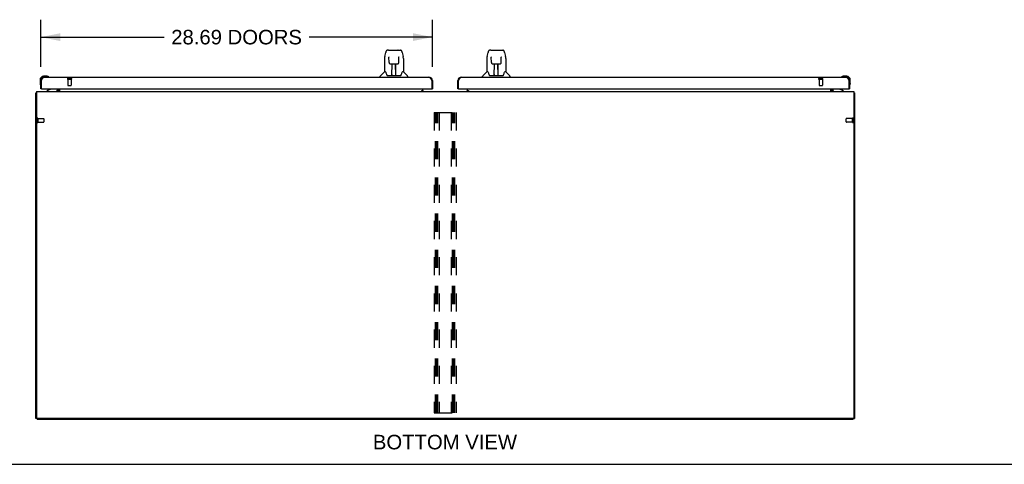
# Model space of a CAD drawing. Header units: inches. Extents: x 0 to 241, y 0 to 156.
# Tile 2 of 21: x 45 to 117, y 0 to 33. Entities that reach past the tile are written whole.
import ezdxf

# ---------------------------------------------------------------- set-up
doc = ezdxf.new("R2010")
doc.units = ezdxf.units.IN
doc.header["$LTSCALE"] = 13.26
doc.header["$MEASUREMENT"] = 0
doc.linetypes.add('HIDDEN', pattern=[0.2, 0.1, -0.1])
doc.layers.get('0').update_dxf_attribs({"linetype": 'CONTINUOUS'})
for name, color, linetype in [('02___PRT_ALL_AXES', 7, 'CONTINUOUS'), ('DEFAULT_2', 8, 'HIDDEN'), ('DIMENSIONS', 7, 'CONTINUOUS')]:
    doc.layers.add(name, color=color, linetype=linetype)
doc.styles.get("Standard").update_dxf_attribs({"font": 'arial.ttf'})
doc.dimstyles.new('DIMSTYLE_1', dxfattribs={"dimtxt": 1.063636, "dimasz": 1.418182, "dimexe": 0.09, "dimexo": 0.07, "dimgap": 0.0375, "dimtad": 0, "dimtih": 1, "dimtoh": 1, "dimzin": 4, "dimdsep": 46, "dimtxsty": 'Standard', "dimblk": '_FILLED', "dimblk1": '_FILLED', "dimblk2": '_FILLED', "dimcen": 0.09, "dimazin": 1, "dimtfac": 1, "dimtdec": 3, "dimtofl": 0, "dimtmove": 0, "dimatfit": 3, "dimldrblk": '_FILLED', "dimfxl": 1, "dimtolj": 1, "dimtzin": 4, "dimarcsym": 0})

# ---------------------------------------------------------------- blocks, each defined once
blk = doc.blocks.new('_FILLED')
at = {"color": 0, "linetype": 'ByBlock'}
blk.add_solid([(0, 0), (-1, 0.2), (-1, -0.2)], dxfattribs=at)
blk = doc.blocks.new('*D20')
at = {"layer": 'DIMENSIONS', "color": 2, "linetype": 'Continuous'}
for p, q in [((46.851, 29.106), (46.851, 32.568)), ((75.538, 29.106), (75.538, 32.568)), ((46.851, 31.292), (55.878, 31.292)), ((75.538, 31.292), (66.511, 31.292))]:
    blk.add_line(p, q, dxfattribs=at)
at = {"layer": 'DIMENSIONS', "color": 2, "linetype": 'Continuous', "xscale": 1.4181818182, "yscale": 1.4181818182, "zscale": 1.4181818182, "rotation": 180}
blk.add_blockref('_FILLED', (46.851, 31.292), dxfattribs=at)
at = {"layer": 'DIMENSIONS', "color": 2, "linetype": 'Continuous', "xscale": 1.4181818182, "yscale": 1.4181818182, "zscale": 1.4181818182}
blk.add_blockref('_FILLED', (75.538, 31.292), dxfattribs=at)
at = {"layer": 'DIMENSIONS', "color": 2, "linetype": 'Continuous', "insert": (61.194, 31.824), "char_height": 1.06364, "width": 9.56877, "attachment_point": 2, "line_spacing_factor": 0.9}
blk.add_mtext('28.69 DOORS', dxfattribs=at)

msp = doc.modelspace()

# ---------------------------------------------------------------- linework, layer by layer
at = {"color": 7, "linetype": 'Continuous'}
for p, q in [((72.321, 30.328), (72.241, 30.328)), ((72.323, 30.328), (73.129, 30.328)), ((72.327, 30.328), (72.326, 30.328)), ((72.432, 30.34), (73.019, 30.34)), ((73.13, 30.328), (73.21, 30.328)), ((79.821, 30.328), (79.741, 30.328)), ((79.823, 30.328), (80.629, 30.328)), ((79.827, 30.328), (79.826, 30.328)), ((79.932, 30.34), (80.519, 30.34)), ((80.63, 30.328), (80.71, 30.328)), ((72.037, 29.726), (72.037, 28.754)), ((72.052, 29.869), (72.117, 30.174)), ((72.359, 29.817), (72.34, 29.817)), ((72.358, 29.853), (72.358, 29.849)), ((72.358, 29.849), (72.359, 29.845)), ((72.359, 29.845), (72.359, 29.837)), ((72.359, 29.837), (72.359, 29.826)), ((72.366, 29.422), (72.359, 29.826)), ((73.085, 29.422), (73.092, 29.834)), ((73.092, 29.834), (73.093, 29.843)), ((73.112, 29.817), (73.092, 29.817)), ((73.093, 29.843), (73.093, 29.847)), ((73.334, 30.174), (73.4, 29.869)), ((73.415, 29.725), (73.415, 28.754)), ((79.537, 29.726), (79.537, 28.754)), ((79.552, 29.869), (79.617, 30.174)), ((79.859, 29.817), (79.84, 29.817)), ((79.858, 29.853), (79.858, 29.849)), ((79.858, 29.849), (79.859, 29.845)), ((79.859, 29.845), (79.859, 29.837)), ((79.859, 29.837), (79.859, 29.826)), ((79.866, 29.422), (79.859, 29.826)), ((80.585, 29.422), (80.592, 29.834)), ((80.592, 29.834), (80.593, 29.843)), ((80.612, 29.817), (80.592, 29.817)), ((80.593, 29.843), (80.593, 29.847)), ((80.834, 30.174), (80.9, 29.869)), ((80.915, 29.725), (80.915, 28.754)), ((72.447, 29.344), (72.567, 29.344)), ((72.576, 28.498), (72.591, 29.345)), ((72.584, 28.929), (72.584, 29.345)), ((72.59, 29.281), (72.584, 29.281)), ((72.587, 29.12), (72.584, 29.12)), ((72.587, 29.108), (72.584, 29.108)), ((72.603, 29.345), (72.849, 29.345)), ((72.852, 28.478), (72.837, 29.345)), ((72.838, 29.281), (72.867, 29.281)), ((72.84, 29.345), (72.84, 29.281)), ((72.867, 29.12), (72.84, 29.12)), ((72.867, 29.108), (72.841, 29.108)), ((72.845, 28.88), (72.867, 28.88)), ((72.867, 28.876), (72.845, 28.876)), ((72.867, 28.478), (72.867, 29.345)), ((72.885, 29.344), (73.005, 29.344)), ((79.947, 29.344), (80.067, 29.344)), ((80.076, 28.498), (80.091, 29.345)), ((80.084, 28.929), (80.084, 29.345)), ((80.09, 29.281), (80.084, 29.281)), ((80.087, 29.12), (80.084, 29.12)), ((80.087, 29.108), (80.084, 29.108)), ((80.103, 29.345), (80.349, 29.345)), ((80.352, 28.478), (80.337, 29.345)), ((80.338, 29.281), (80.367, 29.281)), ((80.34, 29.345), (80.34, 29.281)), ((80.367, 29.12), (80.34, 29.12)), ((80.367, 29.108), (80.341, 29.108)), ((80.345, 28.88), (80.367, 28.88)), ((80.367, 28.876), (80.345, 28.876)), ((80.367, 28.478), (80.367, 29.345)), ((80.385, 29.344), (80.505, 29.344)), ((46.791, 28.157), (46.791, 27.901)), ((46.851, 28.157), (46.851, 28.113)), ((47.31, 28.42), (47.054, 28.42)), ((47.097, 28.36), (47.054, 28.36)), ((47.348, 28.417), (47.31, 28.42)), ((47.446, 28.373), (47.439, 28.375)), ((71.722, 28.36), (71.722, 28.422)), ((72.031, 28.748), (71.733, 28.45)), ((72.11, 28.754), (72.037, 28.754)), ((72.204, 28.501), (72.21, 28.494)), ((72.24, 28.478), (73.211, 28.478)), ((72.577, 28.55), (72.577, 28.524)), ((72.584, 28.478), (72.584, 28.482)), ((72.851, 28.524), (72.85, 28.55)), ((73.415, 28.754), (73.342, 28.754)), ((73.42, 28.748), (73.718, 28.45)), ((73.73, 28.36), (73.73, 28.422)), ((79.222, 28.36), (79.222, 28.422)), ((79.531, 28.748), (79.233, 28.45)), ((79.61, 28.754), (79.537, 28.754)), ((79.704, 28.501), (79.71, 28.494)), ((79.74, 28.478), (80.711, 28.478)), ((80.077, 28.55), (80.077, 28.524)), ((80.084, 28.478), (80.084, 28.482)), ((80.351, 28.524), (80.35, 28.55)), ((80.915, 28.754), (80.842, 28.754)), ((80.92, 28.748), (81.218, 28.45)), ((81.23, 28.36), (81.23, 28.422)), ((105.512, 28.375), (105.506, 28.373)), ((105.603, 28.417), (105.641, 28.42)), ((105.898, 28.42), (105.641, 28.42)), ((105.898, 28.36), (105.854, 28.36)), ((106.101, 28.113), (106.101, 28.157)), ((106.161, 27.901), (106.161, 28.157)), ((46.791, 27.901), (46.794, 27.863)), ((46.836, 27.772), (46.837, 27.765)), ((46.851, 28.113), (46.893, 28.113)), ((46.913, 27.506), (46.851, 27.506)), ((47.531, 27.479), (47.293, 27.341)), ((48.08, 27.506), (48.08, 27.459)), ((75.476, 27.506), (75.538, 27.506)), ((75.538, 28.113), (75.496, 28.113)), ((77.413, 28.113), (77.455, 28.113)), ((77.475, 27.506), (77.413, 27.506)), ((104.872, 27.506), (104.872, 27.459)), ((105.659, 27.341), (105.421, 27.479)), ((106.039, 27.506), (106.101, 27.506)), ((106.101, 28.113), (106.059, 28.113)), ((106.114, 27.765), (106.116, 27.772)), ((106.161, 27.901), (106.158, 27.863)), ((46.528, 27.198), (46.476, 27.198)), ((47.293, 27.302), (47.293, 27.341)), ((48.08, 27.341), (48.08, 27.341)), ((48.08, 27.341), (48.08, 27.341)), ((48.117, 27.303), (48.083, 27.338)), ((74.762, 27.337), (74.83, 27.337)), ((74.83, 27.382), (74.83, 27.337)), ((74.901, 27.313), (74.837, 27.377)), ((78.115, 27.377), (78.05, 27.313)), ((78.122, 27.382), (78.122, 27.337)), ((78.122, 27.337), (78.19, 27.337)), ((104.834, 27.303), (104.868, 27.338)), ((105.659, 27.302), (105.659, 27.341)), ((106.424, 27.198), (106.476, 27.198)), ((46.58, 3.354), (46.476, 3.354)), ((46.58, 3.302), (46.58, 3.355)), ((46.58, 3.302), (106.372, 3.302)), ((106.372, 3.302), (106.372, 3.355)), ((106.372, 3.354), (106.476, 3.354)), ((0, 0), (241.091, 0))]:
    msp.add_line(p, q, dxfattribs=at)
at = {"color": 3, "linetype": 'Continuous'}
for p, q in [((46.893, 28.113), (46.906, 28.138)), ((46.906, 28.138), (46.912, 28.151)), ((46.912, 28.151), (46.919, 28.163)), ((46.919, 28.163), (46.926, 28.175)), ((47.097, 28.36), (75.292, 28.36)), ((75.453, 28.193), (75.46, 28.181)), ((75.46, 28.181), (75.467, 28.169)), ((75.467, 28.169), (75.473, 28.157)), ((75.473, 28.157), (75.48, 28.145)), ((75.48, 28.145), (75.49, 28.126)), ((77.455, 28.113), (77.468, 28.138)), ((77.468, 28.138), (77.475, 28.151)), ((77.475, 28.151), (77.482, 28.163)), ((77.482, 28.163), (77.488, 28.175)), ((77.66, 28.36), (105.854, 28.36)), ((106.016, 28.193), (106.022, 28.181)), ((106.022, 28.181), (106.029, 28.169)), ((106.029, 28.169), (106.036, 28.157)), ((106.036, 28.157), (106.042, 28.145)), ((106.042, 28.145), (106.052, 28.126)), ((46.851, 27.506), (46.851, 28.113)), ((46.893, 27.526), (46.893, 28.113)), ((46.913, 27.506), (75.476, 27.506)), ((48.122, 27.444), (48.122, 27.506)), ((48.226, 27.506), (48.226, 27.302)), ((74.83, 27.382), (74.83, 27.506)), ((75.49, 28.126), (75.496, 28.113)), ((75.496, 28.113), (75.496, 27.526)), ((75.538, 28.113), (75.538, 27.506)), ((77.413, 27.506), (77.413, 28.113)), ((77.455, 27.526), (77.455, 28.113)), ((77.475, 27.506), (106.039, 27.506)), ((78.122, 27.382), (78.122, 27.506)), ((104.726, 27.302), (104.726, 27.506)), ((104.83, 27.506), (104.83, 27.444)), ((106.052, 28.126), (106.059, 28.113)), ((106.059, 28.113), (106.059, 27.526)), ((106.101, 28.113), (106.101, 27.506)), ((46.476, 3.354), (46.476, 27.198)), ((46.528, 27.302), (46.528, 3.416)), ((46.528, 27.302), (106.424, 27.302)), ((48.08, 27.341), (48.081, 27.34)), ((48.081, 27.34), (48.081, 27.34)), ((48.081, 27.34), (48.086, 27.333)), ((74.762, 27.332), (74.762, 27.382)), ((74.762, 27.382), (74.83, 27.382)), ((74.83, 27.332), (74.762, 27.332)), ((74.83, 27.332), (74.83, 27.302)), ((74.83, 27.313), (75.001, 27.313)), ((77.95, 27.313), (78.122, 27.313)), ((78.122, 27.382), (78.19, 27.382)), ((78.122, 27.332), (78.122, 27.302)), ((78.19, 27.332), (78.122, 27.332)), ((78.19, 27.382), (78.19, 27.332)), ((104.87, 27.34), (104.866, 27.333)), ((104.871, 27.34), (104.87, 27.34)), ((104.872, 27.341), (104.871, 27.34)), ((106.424, 27.302), (106.424, 3.416)), ((106.476, 27.198), (106.476, 3.354)), ((106.361, 3.354), (46.59, 3.354))]:
    msp.add_line(p, q, dxfattribs=at)
at = {"color": 7, "linetype": 'Continuous'}
for points in [[(72.241, 30.328), (72.237, 30.328), (72.222, 30.326), (72.207, 30.322), (72.193, 30.315), (72.181, 30.306), (72.17, 30.296), (72.16, 30.285), (72.152, 30.273), (72.145, 30.26), (72.138, 30.245), (72.132, 30.228), (72.126, 30.21), (72.12, 30.189), (72.117, 30.174)], [(73.311, 30.251), (73.305, 30.264), (73.298, 30.275), (73.291, 30.286), (73.282, 30.296), (73.273, 30.305), (73.263, 30.312), (73.251, 30.319), (73.238, 30.324), (73.225, 30.327), (73.21, 30.328)], [(79.741, 30.328), (79.737, 30.328), (79.722, 30.326), (79.707, 30.322), (79.693, 30.315), (79.681, 30.306), (79.67, 30.296), (79.66, 30.285), (79.652, 30.273), (79.645, 30.26), (79.638, 30.245), (79.632, 30.228), (79.626, 30.21), (79.62, 30.189), (79.617, 30.174)], [(80.811, 30.251), (80.805, 30.264), (80.798, 30.275), (80.791, 30.286), (80.782, 30.296), (80.773, 30.305), (80.763, 30.312), (80.751, 30.319), (80.738, 30.324), (80.725, 30.327), (80.71, 30.328)], [(72.052, 29.869), (72.046, 29.837), (72.04, 29.795), (72.037, 29.752), (72.037, 29.726)], [(72.358, 29.857), (72.358, 29.857), (72.358, 29.857), (72.358, 29.857), (72.358, 29.856), (72.358, 29.855), (72.358, 29.854), (72.358, 29.853)], [(73.093, 29.847), (73.093, 29.851), (73.093, 29.853), (73.093, 29.854), (73.093, 29.855), (73.093, 29.856), (73.093, 29.857), (73.093, 29.857)], [(73.334, 30.174), (73.332, 30.186), (73.327, 30.205), (73.322, 30.222), (73.317, 30.237), (73.311, 30.251)], [(73.415, 29.725), (73.414, 29.753), (73.411, 29.795), (73.405, 29.837), (73.4, 29.869)], [(79.552, 29.869), (79.546, 29.837), (79.54, 29.795), (79.537, 29.752), (79.537, 29.726)], [(79.858, 29.857), (79.858, 29.857), (79.858, 29.857), (79.858, 29.857), (79.858, 29.856), (79.858, 29.855), (79.858, 29.854), (79.858, 29.853)], [(80.593, 29.847), (80.593, 29.851), (80.593, 29.853), (80.593, 29.854), (80.593, 29.855), (80.593, 29.856), (80.593, 29.857), (80.593, 29.857)], [(80.834, 30.174), (80.832, 30.186), (80.827, 30.205), (80.822, 30.222), (80.817, 30.237), (80.811, 30.251)], [(80.915, 29.725), (80.914, 29.753), (80.911, 29.795), (80.905, 29.837), (80.9, 29.869)], [(72.366, 29.422), (72.367, 29.41), (72.371, 29.397), (72.376, 29.385), (72.383, 29.374), (72.392, 29.365), (72.403, 29.357), (72.414, 29.351), (72.426, 29.347), (72.438, 29.345), (72.445, 29.344)], [(72.567, 29.344), (72.57, 29.344), (72.579, 29.344), (72.588, 29.345), (72.596, 29.345), (72.603, 29.345)], [(72.849, 29.345), (72.857, 29.345), (72.866, 29.345), (72.874, 29.344), (72.883, 29.344), (72.885, 29.344)], [(73.006, 29.344), (73.015, 29.345), (73.027, 29.347), (73.039, 29.351), (73.05, 29.358), (73.06, 29.366), (73.069, 29.375), (73.076, 29.386), (73.081, 29.399), (73.084, 29.411), (73.085, 29.422)], [(79.866, 29.422), (79.867, 29.41), (79.871, 29.397), (79.876, 29.385), (79.883, 29.374), (79.892, 29.365), (79.903, 29.357), (79.914, 29.351), (79.926, 29.347), (79.938, 29.345), (79.945, 29.344)], [(80.067, 29.344), (80.07, 29.344), (80.079, 29.344), (80.088, 29.345), (80.096, 29.345), (80.103, 29.345)], [(80.349, 29.345), (80.357, 29.345), (80.366, 29.345), (80.374, 29.344), (80.383, 29.344), (80.385, 29.344)], [(80.506, 29.344), (80.515, 29.345), (80.527, 29.347), (80.539, 29.351), (80.55, 29.358), (80.56, 29.366), (80.569, 29.375), (80.576, 29.386), (80.581, 29.399), (80.584, 29.411), (80.585, 29.422)], [(72.106, 28.754), (72.112, 28.744), (72.126, 28.716), (72.14, 28.681), (72.156, 28.638), (72.172, 28.589), (72.187, 28.542)], [(72.187, 28.542), (72.19, 28.534), (72.194, 28.521), (72.199, 28.51), (72.204, 28.501)], [(72.21, 28.494), (72.216, 28.488), (72.223, 28.483), (72.23, 28.48), (72.238, 28.478), (72.24, 28.478)], [(73.212, 28.478), (73.213, 28.478), (73.221, 28.479), (73.228, 28.483), (73.235, 28.488)], [(73.235, 28.488), (73.241, 28.494), (73.247, 28.501)], [(73.247, 28.501), (73.252, 28.51), (73.257, 28.52), (73.262, 28.533), (73.264, 28.542)], [(73.264, 28.542), (73.278, 28.588), (73.294, 28.636), (73.31, 28.679), (73.325, 28.715), (73.339, 28.743), (73.345, 28.754)], [(79.606, 28.754), (79.612, 28.744), (79.626, 28.716), (79.64, 28.681), (79.656, 28.638), (79.672, 28.589), (79.687, 28.542)], [(79.687, 28.542), (79.69, 28.534), (79.694, 28.521), (79.699, 28.51), (79.704, 28.501)], [(79.71, 28.494), (79.716, 28.488), (79.723, 28.483), (79.73, 28.48), (79.738, 28.478), (79.74, 28.478)], [(80.712, 28.478), (80.713, 28.478), (80.721, 28.479), (80.728, 28.483), (80.735, 28.488)], [(80.735, 28.488), (80.741, 28.494), (80.747, 28.501)], [(80.747, 28.501), (80.752, 28.51), (80.757, 28.52), (80.762, 28.533), (80.764, 28.542)], [(80.764, 28.542), (80.778, 28.588), (80.794, 28.636), (80.81, 28.679), (80.825, 28.715), (80.839, 28.743), (80.845, 28.754)]]:
    msp.add_lwpolyline(points, dxfattribs=at)
at = {"color": 3, "linetype": 'Continuous'}
for points in [[(46.926, 28.175), (46.932, 28.187), (46.936, 28.193), (46.939, 28.199), (46.942, 28.205), (46.945, 28.211), (46.949, 28.216), (46.952, 28.222), (46.955, 28.228), (46.959, 28.233), (46.962, 28.238), (46.965, 28.244), (46.969, 28.249), (46.972, 28.254), (46.975, 28.259), (46.978, 28.264), (46.982, 28.269), (46.985, 28.274), (46.988, 28.279), (46.992, 28.283), (46.995, 28.288), (46.998, 28.292), (47.002, 28.296), (47.005, 28.3), (47.008, 28.304), (47.011, 28.308), (47.015, 28.312), (47.018, 28.316), (47.021, 28.319), (47.025, 28.323), (47.028, 28.326), (47.031, 28.329), (47.035, 28.332), (47.038, 28.335), (47.041, 28.337), (47.044, 28.34), (47.048, 28.342), (47.051, 28.345), (47.054, 28.347), (47.058, 28.349), (47.061, 28.35), (47.064, 28.352), (47.068, 28.354), (47.071, 28.355), (47.074, 28.356), (47.077, 28.357), (47.081, 28.358), (47.084, 28.359), (47.087, 28.359), (47.091, 28.36), (47.094, 28.36), (47.097, 28.36)], [(75.292, 28.36), (75.295, 28.36), (75.298, 28.36), (75.302, 28.359), (75.305, 28.359), (75.308, 28.358), (75.311, 28.357), (75.315, 28.356), (75.318, 28.355), (75.321, 28.354), (75.325, 28.352), (75.328, 28.35), (75.331, 28.349), (75.335, 28.347), (75.338, 28.345), (75.341, 28.342), (75.344, 28.34), (75.348, 28.337), (75.351, 28.335), (75.354, 28.332), (75.358, 28.329), (75.361, 28.326), (75.364, 28.323), (75.368, 28.319), (75.371, 28.316), (75.374, 28.312), (75.377, 28.308), (75.381, 28.304), (75.384, 28.3), (75.387, 28.296), (75.391, 28.292), (75.394, 28.288), (75.397, 28.283), (75.401, 28.279), (75.404, 28.274), (75.407, 28.269), (75.41, 28.264), (75.414, 28.259), (75.417, 28.254), (75.42, 28.249), (75.424, 28.244), (75.427, 28.239), (75.43, 28.233), (75.434, 28.228), (75.437, 28.222), (75.44, 28.216), (75.443, 28.211), (75.447, 28.205), (75.45, 28.199), (75.453, 28.193)], [(77.488, 28.175), (77.495, 28.187), (77.498, 28.193), (77.501, 28.199), (77.505, 28.205), (77.508, 28.211), (77.511, 28.216), (77.515, 28.222), (77.518, 28.228), (77.521, 28.233), (77.524, 28.238), (77.528, 28.244), (77.531, 28.249), (77.534, 28.254), (77.538, 28.259), (77.541, 28.264), (77.544, 28.269), (77.548, 28.274), (77.551, 28.279), (77.554, 28.283), (77.557, 28.288), (77.561, 28.292), (77.564, 28.296), (77.567, 28.3), (77.571, 28.304), (77.574, 28.308), (77.577, 28.312), (77.581, 28.316), (77.584, 28.319), (77.587, 28.323), (77.59, 28.326), (77.594, 28.329), (77.597, 28.332), (77.6, 28.335), (77.604, 28.337), (77.607, 28.34), (77.61, 28.342), (77.614, 28.345), (77.617, 28.347), (77.62, 28.349), (77.623, 28.35), (77.627, 28.352), (77.63, 28.354), (77.633, 28.355), (77.637, 28.356), (77.64, 28.357), (77.643, 28.358), (77.647, 28.359), (77.65, 28.359), (77.653, 28.36), (77.656, 28.36), (77.66, 28.36)], [(105.854, 28.36), (105.857, 28.36), (105.861, 28.36), (105.864, 28.359), (105.867, 28.359), (105.871, 28.358), (105.874, 28.357), (105.877, 28.356), (105.881, 28.355), (105.884, 28.354), (105.887, 28.352), (105.89, 28.35), (105.894, 28.349), (105.897, 28.347), (105.9, 28.345), (105.904, 28.342), (105.907, 28.34), (105.91, 28.337), (105.914, 28.335), (105.917, 28.332), (105.92, 28.329), (105.923, 28.326), (105.927, 28.323), (105.93, 28.319), (105.933, 28.316), (105.937, 28.312), (105.94, 28.308), (105.943, 28.304), (105.947, 28.3), (105.95, 28.296), (105.953, 28.292), (105.956, 28.288), (105.96, 28.283), (105.963, 28.279), (105.966, 28.274), (105.97, 28.269), (105.973, 28.264), (105.976, 28.259), (105.98, 28.254), (105.983, 28.249), (105.986, 28.244), (105.989, 28.239), (105.993, 28.233), (105.996, 28.228), (105.999, 28.222), (106.003, 28.216), (106.006, 28.211), (106.009, 28.205), (106.013, 28.199), (106.016, 28.193)], [(46.511, 27.214), (46.503, 27.212), (46.5, 27.211), (46.496, 27.211), (46.493, 27.21), (46.49, 27.209), (46.487, 27.208), (46.485, 27.207), (46.483, 27.206), (46.481, 27.205), (46.479, 27.204), (46.478, 27.203), (46.477, 27.202), (46.476, 27.201), (46.476, 27.199), (46.476, 27.198)], [(46.528, 27.218), (46.528, 27.218), (46.523, 27.217), (46.519, 27.215), (46.515, 27.215), (46.511, 27.214)], [(48.079, 27.342), (48.079, 27.342), (48.079, 27.342), (48.079, 27.342), (48.08, 27.341)], [(48.086, 27.333), (48.087, 27.331), (48.089, 27.329), (48.09, 27.327), (48.092, 27.325)], [(48.092, 27.325), (48.094, 27.323), (48.096, 27.32), (48.098, 27.318), (48.1, 27.315), (48.103, 27.313), (48.105, 27.311), (48.107, 27.309)], [(48.107, 27.309), (48.11, 27.307), (48.112, 27.305), (48.114, 27.304), (48.116, 27.303)], [(104.844, 27.309), (104.842, 27.307), (104.839, 27.305), (104.837, 27.304), (104.835, 27.303)], [(104.859, 27.325), (104.857, 27.323), (104.855, 27.32), (104.853, 27.318), (104.851, 27.315), (104.849, 27.313), (104.846, 27.311), (104.844, 27.309)], [(104.866, 27.333), (104.864, 27.331), (104.863, 27.329), (104.861, 27.327), (104.859, 27.325)], [(104.873, 27.342), (104.873, 27.342), (104.872, 27.342), (104.872, 27.342), (104.872, 27.341)], [(106.424, 27.218), (106.424, 27.218), (106.428, 27.217), (106.432, 27.215), (106.436, 27.215), (106.44, 27.214), (106.448, 27.212)], [(106.448, 27.212), (106.452, 27.211), (106.455, 27.211), (106.458, 27.21), (106.461, 27.209), (106.464, 27.208), (106.467, 27.207), (106.469, 27.206), (106.471, 27.205), (106.472, 27.204), (106.473, 27.203), (106.474, 27.202), (106.475, 27.201), (106.476, 27.199), (106.476, 27.198)]]:
    msp.add_lwpolyline(points, dxfattribs=at)
at = {"color": 7, "linetype": 'Continuous'}
for centre, radius, start, end in [((72.432, 30.321), 0.0197, 90, 156.39296), ((73.019, 30.321), 0.0197, 23.60704, 90), ((79.932, 30.321), 0.0197, 90, 156.39296), ((80.519, 30.321), 0.0197, 23.60704, 90), ((47.054, 28.157), 0.263, 90, 180), ((47.054, 28.157), 0.203, 90, 180), ((47.31, 28.17), 0.25, 59.11011, 90), ((47.431, 28.375), 0.015, 270, 353.62041), ((47.431, 28.372), 0.015, 6.37959, 59.11011), ((71.761, 28.422), 0.0394, 135, 180), ((72.045, 28.734), 0.0197, 90, 135), ((72.596, 28.498), 0.0197, 179, 270), ((72.596, 28.498), 0.0197, 260.73897, 269.92316), ((72.832, 28.498), 0.0197, 270, 1), ((72.832, 28.498), 0.0197, 270.07713, 272.64688), ((73.407, 28.734), 0.0197, 45, 90), ((73.69, 28.422), 0.0394, 0, 45), ((79.261, 28.422), 0.0394, 135, 180), ((79.545, 28.734), 0.0197, 90, 135), ((80.096, 28.498), 0.0197, 179, 270), ((80.096, 28.498), 0.0197, 260.73897, 269.92316), ((80.332, 28.498), 0.0197, 270, 1), ((80.332, 28.498), 0.0197, 270.07713, 272.64688), ((80.907, 28.734), 0.0197, 45, 90), ((81.19, 28.422), 0.0394, 0, 45), ((105.521, 28.372), 0.015, 120.88989, 173.62041), ((105.521, 28.375), 0.015, 186.37959, 270), ((105.641, 28.17), 0.25, 90, 120.88989), ((105.898, 28.157), 0.263, 0, 90), ((105.898, 28.157), 0.203, 0, 90), ((47.041, 27.901), 0.25, 180, 210.88989), ((46.839, 27.78), 0.015, 210.88989, 263.62041), ((46.836, 27.78), 0.015, 276.37959, 360), ((47.481, 27.565), 0.1, 300.09201, 323.45319), ((47.923, 27.459), 0.157, 270, 360), ((47.979, 27.444), 0.246, 324.6735, 360), ((104.972, 27.444), 0.246, 180, 215.3265), ((105.029, 27.459), 0.157, 180, 270), ((105.471, 27.565), 0.1, 216.54681, 239.90799), ((106.116, 27.78), 0.015, 180, 263.62041), ((106.112, 27.78), 0.015, 276.37959, 329.11011), ((105.911, 27.901), 0.25, 329.11011, 360)]:
    msp.add_arc(centre, radius, start, end, dxfattribs=at)
at = {"color": 3, "linetype": 'Continuous'}
for centre, radius, start, end in [((47.097, 28.113), 0.246, 90, 180), ((75.292, 28.113), 0.246, 0, 90), ((77.66, 28.113), 0.246, 90, 180), ((105.854, 28.113), 0.246, 0, 90), ((46.913, 27.526), 0.02, 180, 270), ((47.979, 27.444), 0.142, 270, 360), ((75.476, 27.526), 0.02, 270, 360), ((77.475, 27.526), 0.02, 180, 270), ((78.007, 27.417), 0.115, 295.25023, 360), ((104.972, 27.444), 0.142, 180, 270), ((106.039, 27.526), 0.02, 270, 360), ((74.945, 27.417), 0.115, 192.85714, 244.74977), ((46.59, 3.416), 0.0625, 180, 270), ((106.361, 3.416), 0.0625, 270, 360)]:
    msp.add_arc(centre, radius, start, end, dxfattribs=at)
at = {"color": 7, "linetype": 'Continuous'}
for centre, start_param, end_param in [((72.576, 28.517), -2.940151, -2.835726), ((72.852, 28.517), -3.446747, -3.141593), ((80.076, 28.517), -2.940151, -2.835726), ((80.352, 28.517), -3.446747, -3.141593)]:
    msp.add_ellipse(centre, major_axis=(0, 0.0394), ratio=1, start_param=start_param, end_param=end_param, dxfattribs=at)
at = {"layer": '02___PRT_ALL_AXES', "color": 8, "linetype": 'HIDDEN'}
for p, q in [((48.831, 28.213), (48.831, 27.766)), ((48.831, 28.213), (49.079, 28.213)), ((49.079, 28.213), (49.079, 27.766)), ((103.873, 28.213), (104.121, 28.213)), ((103.873, 28.213), (103.873, 27.766)), ((104.121, 28.213), (104.121, 27.766)), ((46.623, 25.322), (46.623, 25.074)), ((46.623, 25.322), (47.07, 25.322)), ((106.318, 25.322), (105.871, 25.322)), ((106.318, 25.074), (106.318, 25.322)), ((46.623, 25.074), (47.07, 25.074)), ((106.318, 25.074), (105.871, 25.074))]:
    msp.add_line(p, q, dxfattribs=at)
at = {"layer": '02___PRT_ALL_AXES', "color": 3, "linetype": 'Continuous'}
for p, q in [((75.001, 27.313), (75.001, 27.302)), ((77.95, 27.313), (77.95, 27.302))]:
    msp.add_line(p, q, dxfattribs=at)
at = {"layer": '02___PRT_ALL_AXES', "color": 7, "linetype": 'Continuous'}
for start, end in [(175.10153, 175.5324), (170.84979, 171.3733)]:
    msp.add_arc((47.054, 28.157), 0.263, start, end, dxfattribs=at)
at = {"layer": 'DEFAULT_2', "color": 8, "linetype": 'HIDDEN'}
for p, q in [((48.813, 28.256), (49.097, 28.256)), ((48.813, 28.213), (49.097, 28.213)), ((103.855, 28.256), (104.139, 28.256)), ((103.855, 28.213), (104.139, 28.213)), ((48.841, 27.756), (49.069, 27.756)), ((103.883, 27.756), (104.111, 27.756)), ((46.58, 25.34), (46.58, 25.056)), ((46.623, 25.34), (46.623, 25.056)), ((47.08, 25.312), (47.08, 25.084)), ((75.663, 25.781), (75.663, 3.781)), ((75.663, 25.781), (77.288, 25.781)), ((75.767, 3.781), (75.767, 25.781)), ((75.857, 3.781), (75.857, 25.781)), ((75.934, 3.781), (75.934, 25.781)), ((76.038, 25.781), (76.038, 3.781)), ((76.913, 25.781), (76.913, 3.781)), ((77.017, 3.781), (77.017, 25.781)), ((77.107, 3.781), (77.107, 25.781)), ((77.184, 3.781), (77.184, 25.781)), ((77.288, 25.781), (77.288, 3.781)), ((105.861, 25.084), (105.861, 25.312)), ((106.318, 25.056), (106.318, 25.34)), ((106.361, 25.056), (106.361, 25.34)), ((75.663, 3.781), (77.288, 3.781))]:
    msp.add_line(p, q, dxfattribs=at)
for centre, radius, start, end in [((48.813, 28.234), 0.0215, 90, 270), ((49.097, 28.234), 0.0215, 270, 90), ((103.855, 28.234), 0.0215, 90, 270), ((104.139, 28.234), 0.0215, 270, 90), ((48.841, 27.766), 0.01, 180, 270), ((49.069, 27.766), 0.01, 270, 360), ((103.883, 27.766), 0.01, 180, 270), ((104.111, 27.766), 0.01, 270, 360), ((46.601, 25.34), 0.0215, 0, 180), ((47.07, 25.312), 0.01, 0, 90), ((105.871, 25.312), 0.01, 90, 180), ((106.34, 25.34), 0.0215, 360, 180), ((46.601, 25.056), 0.0215, 180, 360), ((47.07, 25.084), 0.01, 270, 360), ((105.871, 25.084), 0.01, 180, 270), ((106.34, 25.056), 0.0215, 180, 0)]:
    msp.add_arc(centre, radius, start, end, dxfattribs=at)

# ---------------------------------------------------------------- texts
at = {"layer": 'DIMENSIONS', "color": 2, "linetype": 'Continuous', "insert": (76.461, 2.16), "char_height": 1.06364, "width": 10.54147, "attachment_point": 2, "line_spacing_factor": 0.9}
msp.add_mtext('BOTTOM VIEW', dxfattribs=at)

# ---------------------------------------------------------------- dimensions: what is measured, and where the dimension line sits
at = {"layer": 'DIMENSIONS', "color": 2, "linetype": 'Continuous'}
dim = msp.add_linear_dim(base=(46.851, 31.292), p1=(75.538, 29.036), p2=(46.851, 29.036), angle=180, text='<> DOORS', dimstyle='DIMSTYLE_1', dxfattribs=at)
dim.commit()
dim.dimension.update_dxf_attribs({"geometry": '*D20', "text_midpoint": (61.194, 31.292), "dimtype": 160})

doc.saveas('drawing.dxf')
